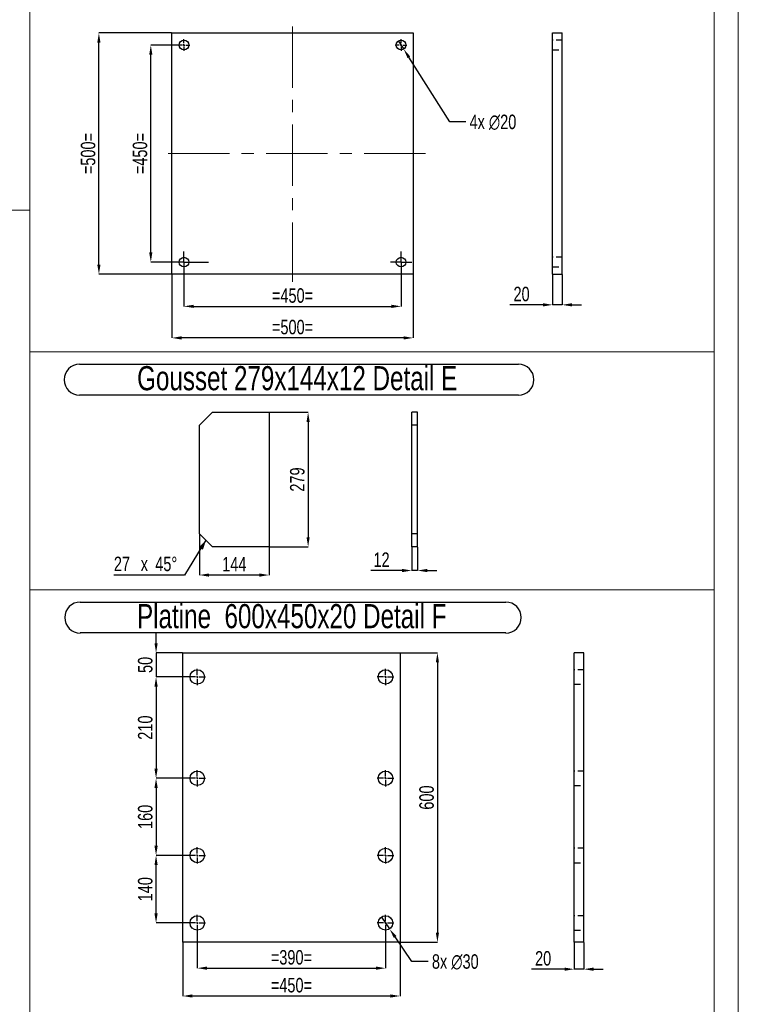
# Model space of a CAD drawing. Header units: millimetres. Extents: x 0 to 1189, y 0 to 841.
# Tile 28 of 29: x 1040 to 1189, y 450 to 654. Entities that reach past the tile are written whole.
import ezdxf

# ---------------------------------------------------------------- set-up
doc = ezdxf.new("R2010")
doc.units = ezdxf.units.MM
doc.header["$PDSIZE"] = -1
doc.linetypes.add('CENTERX2', pattern=[20.32, 12.7, -2.54, 2.54, -2.54])
doc.linetypes.add('HIDDEN', pattern=[1.905, 1.27, -0.635])
for name, color, linetype in [('COTES', 1, 'Continuous'), ('NOTES', 6, 'Continuous'), ('TRAIT-MIXTES', 3, 'CENTERX2'), ('TRAIT-TIRET', 2, 'HIDDEN')]:
    doc.layers.add(name, color=color, linetype=linetype)
doc.layers.add('TRAIT-FORT', color=4, linetype='Continuous', lineweight=25)
doc.styles.add('SLDTEXTSTYLE0', font='TXT', dxfattribs={"width": 0.75})
doc.dimstyles.new('SLDDIMSTYLE0', dxfattribs={"dimtxt": 3, "dimasz": 2, "dimexe": 0, "dimexo": 0.0625, "dimgap": 0.75, "dimtad": 1, "dimdec": 0, "dimlfac": 10, "dimrnd": 1e-09, "dimzin": 12, "dimdsep": 46, "dimtxsty": 'SLDTEXTSTYLE0', "dimsah": 1, "dimcen": 0.09, "dimadec": 0, "dimazin": 3, "dimtfac": 1, "dimtdec": 0, "dimtofl": 0, "dimtmove": 0, "dimatfit": 3, "dimfxl": 1, "dimfrac": 2, "dimtolj": 1, "dimtzin": 12, "dimarcsym": 0})
doc.dimstyles.new('SLDDIMSTYLE1', dxfattribs={"dimtxt": 3, "dimasz": 2, "dimexe": 0, "dimexo": 0.0625, "dimgap": 0.75, "dimtad": 1, "dimdec": 0, "dimlfac": 10, "dimrnd": 1e-09, "dimzin": 12, "dimdsep": 46, "dimtxsty": 'SLDTEXTSTYLE0', "dimsah": 1, "dimcen": 0.09, "dimadec": 0, "dimazin": 3, "dimtfac": 1, "dimtdec": 0, "dimtmove": 0, "dimatfit": 0, "dimfxl": 1, "dimfrac": 2, "dimtolj": 1, "dimtzin": 12, "dimarcsym": 0})
doc.dimstyles.new('SLDDIMSTYLE2', dxfattribs={"dimtxt": 3, "dimasz": 2, "dimexe": 0, "dimexo": 0.0625, "dimgap": 0.75, "dimtad": 0, "dimtih": 1, "dimtoh": 1, "dimdec": 0, "dimlfac": 10, "dimrnd": 1e-09, "dimzin": 12, "dimdsep": 46, "dimtxsty": 'SLDTEXTSTYLE0', "dimblk1": 'NONE', "dimsah": 1, "dimcen": 0, "dimadec": 0, "dimazin": 3, "dimtfac": 1, "dimtdec": 0, "dimtmove": 0, "dimatfit": 3, "dimldrblk": 'NONE', "dimfxl": 1, "dimfrac": 2, "dimtolj": 1, "dimtzin": 12, "dimarcsym": 0})

# ---------------------------------------------------------------- blocks, each defined once
blk = doc.blocks.new('_D_257')
at = {"layer": 'COTES', "color": 0, "lineweight": -2, "transparency": 16777216}
for p, q in [((1076.84, 465.29), (1076.84, 457.69)), ((1115.84, 465.29), (1115.84, 457.69)), ((1078.84, 457.69), (1113.84, 457.69))]:
    blk.add_line(p, q, dxfattribs=at)
at = {"layer": 'COTES', "color": 0, "transparency": 16777216}
for points in [[(1078.84, 458.03), (1078.84, 457.36), (1076.84, 457.69)], [(1113.84, 458.03), (1113.84, 457.36), (1115.84, 457.69)]]:
    blk.add_solid(points, dxfattribs=at)
at = {"layer": 'Defpoints', "color": 0, "transparency": 16777216}
for p in [(1076.84, 465.36), (1115.84, 465.36), (1115.84, 457.69)]:
    blk.add_point(p, dxfattribs=at)
at = {"layer": 'COTES', "color": 0, "transparency": 16777216, "insert": (1096.34, 461.44), "char_height": 3, "attachment_point": 2, "style": 'SLDTEXTSTYLE0'}
blk.add_mtext('\\A1;=390=', dxfattribs=at)
blk = doc.blocks.new('_D_258')
at = {"layer": 'COTES', "color": 0, "lineweight": -2, "transparency": 16777216}
for p, q in [((1073.84, 462.99), (1073.84, 451.92)), ((1118.84, 462.99), (1118.84, 451.92)), ((1116.84, 451.92), (1075.84, 451.92))]:
    blk.add_line(p, q, dxfattribs=at)
at = {"layer": 'COTES', "color": 0, "transparency": 16777216}
for points in [[(1075.84, 452.26), (1075.84, 451.59), (1073.84, 451.92)], [(1116.84, 452.26), (1116.84, 451.59), (1118.84, 451.92)]]:
    blk.add_solid(points, dxfattribs=at)
at = {"layer": 'Defpoints', "color": 0, "transparency": 16777216}
for p in [(1073.84, 463.06), (1118.84, 463.06), (1073.84, 451.92)]:
    blk.add_point(p, dxfattribs=at)
at = {"layer": 'COTES', "color": 0, "transparency": 16777216, "insert": (1096.34, 455.67), "char_height": 3, "attachment_point": 2, "style": 'SLDTEXTSTYLE0'}
blk.add_mtext('\\A1;=450=', dxfattribs=at)
blk = doc.blocks.new('_D_259')
at = {"layer": 'COTES', "color": 0, "lineweight": -2, "transparency": 16777216}
for p, q in [((1115, 468.3), (1116.69, 465.82)), ((1121.29, 459.07), (1117.82, 464.16)), ((1124.7, 459.07), (1121.29, 459.07))]:
    blk.add_line(p, q, dxfattribs=at)
at = {"layer": 'COTES', "color": 0, "transparency": 16777216}
blk.add_solid([(1118.09, 464.35), (1117.54, 463.98), (1116.69, 465.82)], dxfattribs=at)
at = {"layer": 'Defpoints', "color": 0, "transparency": 16777216}
for p in [(1115, 468.3), (1116.69, 465.82)]:
    blk.add_point(p, dxfattribs=at)
at = {"layer": 'COTES', "color": 0, "transparency": 16777216, "insert": (1125.45, 460.57), "char_height": 3, "attachment_point": 1, "style": 'SLDTEXTSTYLE0'}
blk.add_mtext('\\A1;8x ∅30', dxfattribs=at)
blk = doc.blocks.new('_None')
blk = doc.blocks.new('_D_260')
at = {"layer": 'COTES', "color": 0, "lineweight": -2, "transparency": 16777216}
for p, q in [((1068.29, 525.06), (1068.29, 527.06)), ((1073.78, 523.06), (1068.29, 523.06)), ((1068.29, 523.06), (1068.29, 518.06)), ((1075.08, 518.06), (1068.29, 518.06)), ((1068.29, 516.06), (1068.29, 514.06))]:
    blk.add_line(p, q, dxfattribs=at)
at = {"layer": 'COTES', "color": 0, "transparency": 16777216}
for points in [[(1067.96, 525.06), (1068.63, 525.06), (1068.29, 523.06)], [(1067.96, 516.06), (1068.63, 516.06), (1068.29, 518.06)]]:
    blk.add_solid(points, dxfattribs=at)
at = {"layer": 'Defpoints', "color": 0, "transparency": 16777216}
for p in [(1073.84, 523.06), (1068.29, 518.06), (1075.14, 518.06)]:
    blk.add_point(p, dxfattribs=at)
at = {"layer": 'COTES', "color": 0, "transparency": 16777216, "insert": (1064.54, 520.56), "char_height": 3, "attachment_point": 2, "rotation": 90, "style": 'SLDTEXTSTYLE0'}
blk.add_mtext('\\A1;50', dxfattribs=at)
blk = doc.blocks.new('_D_261')
at = {"layer": 'COTES', "color": 0, "lineweight": -2, "transparency": 16777216}
for p, q in [((1075.08, 518.06), (1068.29, 518.06)), ((1068.29, 516.06), (1068.29, 499.06)), ((1075.08, 497.06), (1068.29, 497.06))]:
    blk.add_line(p, q, dxfattribs=at)
at = {"layer": 'COTES', "color": 0, "transparency": 16777216}
for points in [[(1067.96, 516.06), (1068.63, 516.06), (1068.29, 518.06)], [(1067.96, 499.06), (1068.63, 499.06), (1068.29, 497.06)]]:
    blk.add_solid(points, dxfattribs=at)
at = {"layer": 'Defpoints', "color": 0, "transparency": 16777216}
for p in [(1075.14, 518.06), (1068.29, 497.06), (1075.14, 497.06)]:
    blk.add_point(p, dxfattribs=at)
at = {"layer": 'COTES', "color": 0, "transparency": 16777216, "insert": (1064.54, 507.56), "char_height": 3, "attachment_point": 2, "rotation": 90, "style": 'SLDTEXTSTYLE0'}
blk.add_mtext('\\A1;210', dxfattribs=at)
blk = doc.blocks.new('_D_262')
at = {"layer": 'COTES', "color": 0, "lineweight": -2, "transparency": 16777216}
for p, q in [((1075.08, 497.06), (1068.29, 497.06)), ((1068.29, 495.06), (1068.29, 483.06)), ((1075.08, 481.06), (1068.29, 481.06))]:
    blk.add_line(p, q, dxfattribs=at)
at = {"layer": 'COTES', "color": 0, "transparency": 16777216}
for points in [[(1067.96, 495.06), (1068.63, 495.06), (1068.29, 497.06)], [(1067.96, 483.06), (1068.63, 483.06), (1068.29, 481.06)]]:
    blk.add_solid(points, dxfattribs=at)
at = {"layer": 'Defpoints', "color": 0, "transparency": 16777216}
for p in [(1075.14, 497.06), (1068.29, 481.06), (1075.14, 481.06)]:
    blk.add_point(p, dxfattribs=at)
at = {"layer": 'COTES', "color": 0, "transparency": 16777216, "insert": (1064.54, 489.06), "char_height": 3, "attachment_point": 2, "rotation": 90, "style": 'SLDTEXTSTYLE0'}
blk.add_mtext('\\A1;160', dxfattribs=at)
blk = doc.blocks.new('_D_263')
at = {"layer": 'COTES', "color": 0, "lineweight": -2, "transparency": 16777216}
for p, q in [((1075.08, 481.06), (1068.29, 481.06)), ((1068.29, 469.06), (1068.29, 479.06)), ((1075.08, 467.06), (1068.29, 467.06))]:
    blk.add_line(p, q, dxfattribs=at)
at = {"layer": 'COTES', "color": 0, "transparency": 16777216}
for points in [[(1067.96, 479.06), (1068.63, 479.06), (1068.29, 481.06)], [(1067.96, 469.06), (1068.63, 469.06), (1068.29, 467.06)]]:
    blk.add_solid(points, dxfattribs=at)
at = {"layer": 'Defpoints', "color": 0, "transparency": 16777216}
for p in [(1068.29, 481.06), (1075.14, 481.06), (1075.14, 467.06)]:
    blk.add_point(p, dxfattribs=at)
at = {"layer": 'COTES', "color": 0, "transparency": 16777216, "insert": (1064.54, 474.06), "char_height": 3, "attachment_point": 2, "rotation": 90, "style": 'SLDTEXTSTYLE0'}
blk.add_mtext('\\A1;140', dxfattribs=at)
blk = doc.blocks.new('_D_264')
at = {"layer": 'COTES', "color": 0, "lineweight": -2, "transparency": 16777216}
for p, q in [((1118.91, 523.06), (1126.59, 523.06)), ((1126.59, 521.06), (1126.59, 465.06)), ((1118.91, 463.06), (1126.59, 463.06))]:
    blk.add_line(p, q, dxfattribs=at)
at = {"layer": 'COTES', "color": 0, "transparency": 16777216}
for points in [[(1126.26, 521.06), (1126.92, 521.06), (1126.59, 523.06)], [(1126.26, 465.06), (1126.92, 465.06), (1126.59, 463.06)]]:
    blk.add_solid(points, dxfattribs=at)
at = {"layer": 'Defpoints', "color": 0, "transparency": 16777216}
for p in [(1118.84, 523.06), (1118.84, 463.06), (1126.59, 463.06)]:
    blk.add_point(p, dxfattribs=at)
at = {"layer": 'COTES', "color": 0, "transparency": 16777216, "insert": (1122.84, 493.06), "char_height": 3, "attachment_point": 2, "rotation": 90, "style": 'SLDTEXTSTYLE0'}
blk.add_mtext('\\A1;600', dxfattribs=at)
blk = doc.blocks.new('SW_NOTE_45')
at = {"layer": 'NOTES', "color": 0}
for p, q in [((-0.09, 6.87), (88.09, 6.87)), ((88.09, 0.46), (-0.09, 0.46))]:
    blk.add_line(p, q, dxfattribs=at)
for centre, start, end in [((-0.09, 3.66), 90, 270), ((88.09, 3.66), 270, 90)]:
    blk.add_arc(centre, 3.21, start, end, dxfattribs=at)
at = {"layer": 'NOTES', "color": 0, "insert": (43.75, 6.45), "char_height": 5, "attachment_point": 2, "style": 'SLDTEXTSTYLE0'}
blk.add_mtext('Platine  600x450x20 Detail F', dxfattribs=at)
blk = doc.blocks.new('SW_CENTERMARKSYMBOL_209')
at = {"layer": 'TRAIT-MIXTES', "color": 0}
for p, q in [((-0.4, 0), (-1.7, 0)), ((0, 0), (-0.2, 0)), ((0, 0.4), (0, 1.7)), ((0, 0), (0, 0.2)), ((0, 0), (0, -0.2)), ((0, 0), (0.2, 0)), ((0.4, 0), (1.7, 0)), ((0, -0.4), (0, -1.7))]:
    blk.add_line(p, q, dxfattribs=at)
blk = doc.blocks.new('SW_CENTERMARKSYMBOL_210')
at = {"layer": 'TRAIT-MIXTES', "color": 0}
for p, q in [((-0.4, 0), (-1.7, 0)), ((0, 0), (-0.2, 0)), ((0, 0.4), (0, 1.7)), ((0, 0), (0, 0.2)), ((0, 0), (0, -0.2)), ((0, 0), (0.2, 0)), ((0.4, 0), (1.7, 0)), ((0, -0.4), (0, -1.7))]:
    blk.add_line(p, q, dxfattribs=at)
blk = doc.blocks.new('SW_CENTERMARKSYMBOL_211')
at = {"layer": 'TRAIT-MIXTES', "color": 0}
for p, q in [((-0.4, 0), (-1.7, 0)), ((0, 0), (-0.2, 0)), ((0, 0.4), (0, 1.7)), ((0, 0), (0, 0.2)), ((0, 0), (0, -0.2)), ((0, 0), (0.2, 0)), ((0.4, 0), (1.7, 0)), ((0, -0.4), (0, -1.7))]:
    blk.add_line(p, q, dxfattribs=at)
blk = doc.blocks.new('SW_CENTERMARKSYMBOL_212')
at = {"layer": 'TRAIT-MIXTES', "color": 0}
for p, q in [((-0.4, 0), (-1.7, 0)), ((0, 0), (-0.2, 0)), ((0, 0.4), (0, 1.7)), ((0, 0), (0, 0.2)), ((0, 0), (0, -0.2)), ((0, 0), (0.2, 0)), ((0.4, 0), (1.7, 0)), ((0, -0.4), (0, -1.7))]:
    blk.add_line(p, q, dxfattribs=at)
blk = doc.blocks.new('SW_CENTERMARKSYMBOL_213')
at = {"layer": 'TRAIT-MIXTES', "color": 0}
for p, q in [((-0.4, 0), (-1.7, 0)), ((0, 0), (-0.2, 0)), ((0, 0.4), (0, 1.7)), ((0, 0), (0, 0.2)), ((0, 0), (0, -0.2)), ((0, 0), (0.2, 0)), ((0.4, 0), (1.7, 0)), ((0, -0.4), (0, -1.7))]:
    blk.add_line(p, q, dxfattribs=at)
blk = doc.blocks.new('SW_CENTERMARKSYMBOL_214')
at = {"layer": 'TRAIT-MIXTES', "color": 0}
for p, q in [((-0.4, 0), (-1.7, 0)), ((0, 0), (-0.2, 0)), ((0, 0.4), (0, 1.7)), ((0, 0), (0, 0.2)), ((0, 0), (0, -0.2)), ((0, 0), (0.2, 0)), ((0.4, 0), (1.7, 0)), ((0, -0.4), (0, -1.7))]:
    blk.add_line(p, q, dxfattribs=at)
blk = doc.blocks.new('SW_CENTERMARKSYMBOL_215')
at = {"layer": 'TRAIT-MIXTES', "color": 0}
for p, q in [((-0.4, 0), (-1.7, 0)), ((0, 0), (-0.2, 0)), ((0, 0.4), (0, 1.7)), ((0, 0), (0, 0.2)), ((0, 0), (0, -0.2)), ((0, 0), (0.2, 0)), ((0.4, 0), (1.7, 0)), ((0, -0.4), (0, -1.7))]:
    blk.add_line(p, q, dxfattribs=at)
blk = doc.blocks.new('SW_CENTERMARKSYMBOL_216')
at = {"layer": 'TRAIT-MIXTES', "color": 0}
for p, q in [((-0.4, 0), (-1.7, 0)), ((0, 0), (-0.2, 0)), ((0, 0.4), (0, 1.7)), ((0, 0), (0, 0.2)), ((0, 0), (0, -0.2)), ((0, 0), (0.2, 0)), ((0.4, 0), (1.7, 0)), ((0, -0.4), (0, -1.7))]:
    blk.add_line(p, q, dxfattribs=at)
blk = doc.blocks.new('_D_265')
at = {"layer": 'COTES', "color": 0, "lineweight": -2, "transparency": 16777216}
for p, q in [((1091.77, 572.94), (1099.8, 572.94)), ((1099.8, 570.94), (1099.8, 547.04)), ((1091.77, 545.04), (1099.8, 545.04))]:
    blk.add_line(p, q, dxfattribs=at)
at = {"layer": 'COTES', "color": 0, "transparency": 16777216}
for points in [[(1099.47, 570.94), (1100.13, 570.94), (1099.8, 572.94)], [(1099.47, 547.04), (1100.13, 547.04), (1099.8, 545.04)]]:
    blk.add_solid(points, dxfattribs=at)
at = {"layer": 'Defpoints', "color": 0, "transparency": 16777216}
for p in [(1091.71, 572.94), (1091.71, 545.04), (1099.8, 545.04)]:
    blk.add_point(p, dxfattribs=at)
at = {"layer": 'COTES', "color": 0, "transparency": 16777216, "insert": (1096.05, 558.99), "char_height": 3, "attachment_point": 2, "rotation": 90, "style": 'SLDTEXTSTYLE0'}
blk.add_mtext('\\A1;279', dxfattribs=at)
blk = doc.blocks.new('_D_266')
at = {"layer": 'COTES', "color": 0, "lineweight": -2, "transparency": 16777216}
for p, q in [((1077.29, 547.68), (1077.29, 539.19)), ((1091.71, 544.98), (1091.71, 539.19)), ((1089.71, 539.19), (1079.29, 539.19))]:
    blk.add_line(p, q, dxfattribs=at)
at = {"layer": 'COTES', "color": 0, "transparency": 16777216}
for points in [[(1079.29, 539.52), (1079.29, 538.85), (1077.29, 539.19)], [(1089.71, 539.52), (1089.71, 538.85), (1091.71, 539.19)]]:
    blk.add_solid(points, dxfattribs=at)
at = {"layer": 'Defpoints', "color": 0, "transparency": 16777216}
for p in [(1077.29, 547.74), (1091.71, 545.04), (1077.29, 539.19)]:
    blk.add_point(p, dxfattribs=at)
at = {"layer": 'COTES', "color": 0, "transparency": 16777216, "insert": (1084.5, 542.94), "char_height": 3, "attachment_point": 2, "style": 'SLDTEXTSTYLE0'}
blk.add_mtext('\\A1;144', dxfattribs=at)
blk = doc.blocks.new('SW_CHAMFER_DIMENSION_2')
at = {"layer": 'COTES', "color": 0}
for p, q in [((19.08, 7.27), (14.6, 0)), ((14.6, 0), (0, 0))]:
    blk.add_line(p, q, dxfattribs=at)
blk.add_solid([(19.08, 7.27), (17.61, 5.83), (18.46, 5.3)], dxfattribs=at)
at = {"layer": 'COTES', "color": 0, "char_height": 3, "attachment_point": 1, "style": 'SLDTEXTSTYLE0'}
for s, insert in [('27', (0, 3.87)), ('x', (5.56, 3.87)), ('45°', (8.57, 3.87))]:
    blk.add_mtext(s, dxfattribs=dict(at, insert=insert))
blk = doc.blocks.new('SW_NOTE_46')
at = {"layer": 'NOTES', "color": 0}
for p, q in [((-0.01, 6.85), (90.93, 6.85)), ((90.93, 0.43), (-0.01, 0.43))]:
    blk.add_line(p, q, dxfattribs=at)
for centre, start, end in [((-0.01, 3.64), 90, 270), ((90.93, 3.64), 270, 90)]:
    blk.add_arc(centre, 3.21, start, end, dxfattribs=at)
at = {"layer": 'NOTES', "color": 0, "insert": (45.08, 6.45), "char_height": 5, "attachment_point": 2, "style": 'SLDTEXTSTYLE0'}
blk.add_mtext('Gousset 279x144x12 Detail E', dxfattribs=at)
blk = doc.blocks.new('_D_276')
at = {"layer": 'COTES', "color": 0, "lineweight": -2, "transparency": 16777216}
for p, q in [((1074.07, 601.8), (1074.07, 594.89)), ((1119.07, 601.8), (1119.07, 594.89)), ((1076.07, 594.89), (1117.07, 594.89))]:
    blk.add_line(p, q, dxfattribs=at)
at = {"layer": 'COTES', "color": 0, "transparency": 16777216}
for points in [[(1076.07, 595.22), (1076.07, 594.56), (1074.07, 594.89)], [(1117.07, 595.22), (1117.07, 594.56), (1119.07, 594.89)]]:
    blk.add_solid(points, dxfattribs=at)
at = {"layer": 'Defpoints', "color": 0, "transparency": 16777216}
for p in [(1074.07, 601.86), (1119.07, 601.86), (1119.07, 594.89)]:
    blk.add_point(p, dxfattribs=at)
at = {"layer": 'COTES', "color": 0, "transparency": 16777216, "insert": (1096.57, 598.64), "char_height": 3, "attachment_point": 2, "style": 'SLDTEXTSTYLE0'}
blk.add_mtext('\\A1;=450=', dxfattribs=at)
blk = doc.blocks.new('_D_277')
at = {"layer": 'COTES', "color": 0, "lineweight": -2, "transparency": 16777216}
for p, q in [((1071.57, 601.5), (1071.57, 588.35)), ((1121.57, 601.5), (1121.57, 588.35)), ((1119.57, 588.35), (1073.57, 588.35))]:
    blk.add_line(p, q, dxfattribs=at)
at = {"layer": 'COTES', "color": 0, "transparency": 16777216}
for points in [[(1073.57, 588.68), (1073.57, 588.01), (1071.57, 588.35)], [(1119.57, 588.68), (1119.57, 588.01), (1121.57, 588.35)]]:
    blk.add_solid(points, dxfattribs=at)
at = {"layer": 'Defpoints', "color": 0, "transparency": 16777216}
for p in [(1071.57, 601.56), (1121.57, 601.56), (1071.57, 588.35)]:
    blk.add_point(p, dxfattribs=at)
at = {"layer": 'COTES', "color": 0, "transparency": 16777216, "insert": (1096.57, 592.1), "char_height": 3, "attachment_point": 2, "style": 'SLDTEXTSTYLE0'}
blk.add_mtext('\\A1;=500=', dxfattribs=at)
blk = doc.blocks.new('_D_278')
at = {"layer": 'COTES', "color": 0, "lineweight": -2, "transparency": 16777216}
for p, q in [((1071.5, 651.56), (1056.45, 651.56)), ((1056.45, 603.56), (1056.45, 649.56)), ((1071.5, 601.56), (1056.45, 601.56))]:
    blk.add_line(p, q, dxfattribs=at)
at = {"layer": 'COTES', "color": 0, "transparency": 16777216}
for points in [[(1056.11, 649.56), (1056.78, 649.56), (1056.45, 651.56)], [(1056.11, 603.56), (1056.78, 603.56), (1056.45, 601.56)]]:
    blk.add_solid(points, dxfattribs=at)
at = {"layer": 'Defpoints', "color": 0, "transparency": 16777216}
for p in [(1056.45, 651.56), (1071.57, 651.56), (1071.57, 601.56)]:
    blk.add_point(p, dxfattribs=at)
at = {"layer": 'COTES', "color": 0, "transparency": 16777216, "insert": (1052.7, 626.56), "char_height": 3, "attachment_point": 2, "rotation": 90, "style": 'SLDTEXTSTYLE0'}
blk.add_mtext('\\A1;=500=', dxfattribs=at)
blk = doc.blocks.new('_D_279')
at = {"layer": 'COTES', "color": 0, "lineweight": -2, "transparency": 16777216}
for p, q in [((1072.8, 649.06), (1067.2, 649.06)), ((1067.2, 606.06), (1067.2, 647.06)), ((1069.12, 604.06), (1067.2, 604.06))]:
    blk.add_line(p, q, dxfattribs=at)
at = {"layer": 'COTES', "color": 0, "transparency": 16777216}
for points in [[(1066.87, 647.06), (1067.53, 647.06), (1067.2, 649.06)], [(1066.87, 606.06), (1067.53, 606.06), (1067.2, 604.06)]]:
    blk.add_solid(points, dxfattribs=at)
at = {"layer": 'Defpoints', "color": 0, "transparency": 16777216}
for p in [(1067.2, 649.06), (1072.87, 649.06), (1069.19, 604.06)]:
    blk.add_point(p, dxfattribs=at)
at = {"layer": 'COTES', "color": 0, "transparency": 16777216, "insert": (1063.45, 626.56), "char_height": 3, "attachment_point": 2, "rotation": 90, "style": 'SLDTEXTSTYLE0'}
blk.add_mtext('\\A1;=450=', dxfattribs=at)
blk = doc.blocks.new('_D_280')
at = {"layer": 'COTES', "color": 0, "lineweight": -2, "transparency": 16777216}
for p, q in [((1118.53, 649.9), (1119.6, 648.22)), ((1129.2, 633.14), (1120.68, 646.53)), ((1132.5, 633.14), (1129.2, 633.14))]:
    blk.add_line(p, q, dxfattribs=at)
at = {"layer": 'COTES', "color": 0, "transparency": 16777216}
blk.add_solid([(1120.96, 646.71), (1120.4, 646.35), (1119.6, 648.22)], dxfattribs=at)
at = {"layer": 'Defpoints', "color": 0, "transparency": 16777216}
for p in [(1118.53, 649.9), (1119.6, 648.22)]:
    blk.add_point(p, dxfattribs=at)
at = {"layer": 'COTES', "color": 0, "transparency": 16777216, "insert": (1133.25, 634.64), "char_height": 3, "attachment_point": 1, "style": 'SLDTEXTSTYLE0'}
blk.add_mtext('\\A1;4x ∅20', dxfattribs=at)
blk = doc.blocks.new('SW_CENTERMARKSYMBOL_225')
at = {"layer": 'TRAIT-MIXTES', "color": 0}
for p, q in [((0, 1.2), (0, 2.2)), ((-1.2, 0), (-4.88, 0)), ((0, 0), (-1.2, 0)), ((0, 0), (0, 1.2)), ((0, 0), (0, -1.2)), ((0, 0), (1.2, 0)), ((1.2, 0), (5.08, 0)), ((0, -1.2), (0, -2.2))]:
    blk.add_line(p, q, dxfattribs=at)
blk = doc.blocks.new('SW_CENTERMARKSYMBOL_226')
at = {"layer": 'TRAIT-MIXTES', "color": 0}
for p, q in [((0, 1.2), (0, 2.2)), ((-1.2, 0), (-2.2, 0)), ((0, 0), (-1.2, 0)), ((0, 0), (0, 1.2)), ((0, 0), (0, -1.2)), ((0, 0), (1.2, 0)), ((1.2, 0), (2.2, 0)), ((0, -1.2), (0, -2.2))]:
    blk.add_line(p, q, dxfattribs=at)
blk = doc.blocks.new('SW_CENTERMARKSYMBOL_227')
at = {"layer": 'TRAIT-MIXTES', "color": 0}
for p, q in [((-0.4, 0), (-1.2, 0)), ((0, 0), (-0.2, 0)), ((0, 0.4), (0, 1.2)), ((0, 0), (0, 0.2)), ((0, 0), (0, -0.2)), ((0, 0), (0.2, 0)), ((0.4, 0), (1.2, 0)), ((0, -0.4), (0, -1.2))]:
    blk.add_line(p, q, dxfattribs=at)
blk = doc.blocks.new('SW_CENTERMARKSYMBOL_228')
at = {"layer": 'TRAIT-MIXTES', "color": 0}
for p, q in [((-0.4, 0), (-1.2, 0)), ((0, 0), (-0.2, 0)), ((0, 0.4), (0, 1.2)), ((0, 0), (0, 0.2)), ((0, 0), (0, -0.2)), ((0, 0), (0.2, 0)), ((0.4, 0), (1.2, 0)), ((0, -0.4), (0, -1.2))]:
    blk.add_line(p, q, dxfattribs=at)
blk = doc.blocks.new('SW_CENTERMARKSYMBOL_229')
at = {"layer": 'TRAIT-MIXTES', "color": 0}
for p, q in [((-0.4, 0), (-1.2, 0)), ((0, 0), (-0.2, 0)), ((0, 0.4), (0, 1.2)), ((0, 0), (0, 0.2)), ((0, 0), (0, -0.2)), ((0, 0), (0.2, 0)), ((0.4, 0), (1.2, 0)), ((0, -0.4), (0, -1.2))]:
    blk.add_line(p, q, dxfattribs=at)
blk = doc.blocks.new('_D_284')
at = {"layer": 'COTES', "color": 0, "lineweight": -2, "transparency": 16777216}
for p, q in [((1121.27, 544.98), (1121.27, 540.13)), ((1122.47, 544.98), (1122.47, 540.13)), ((1119.27, 540.13), (1112.77, 540.13)), ((1122.47, 540.13), (1121.27, 540.13)), ((1124.47, 540.13), (1126.47, 540.13))]:
    blk.add_line(p, q, dxfattribs=at)
at = {"layer": 'COTES', "color": 0, "transparency": 16777216}
for points in [[(1119.27, 540.46), (1119.27, 539.79), (1121.27, 540.13)], [(1124.47, 540.46), (1124.47, 539.79), (1122.47, 540.13)]]:
    blk.add_solid(points, dxfattribs=at)
at = {"layer": 'Defpoints', "color": 0, "transparency": 16777216}
for p in [(1121.27, 545.04), (1122.47, 545.04), (1121.27, 540.13)]:
    blk.add_point(p, dxfattribs=at)
at = {"layer": 'COTES', "color": 0, "transparency": 16777216, "insert": (1115.02, 543.88), "char_height": 3, "attachment_point": 2, "style": 'SLDTEXTSTYLE0'}
blk.add_mtext('\\A1;12', dxfattribs=at)
blk = doc.blocks.new('_D_285')
at = {"layer": 'COTES', "color": 0, "lineweight": -2, "transparency": 16777216}
for p, q in [((1154.94, 462.99), (1154.94, 457.48)), ((1156.94, 462.99), (1156.94, 457.48)), ((1152.94, 457.48), (1146.06, 457.48)), ((1156.94, 457.48), (1154.94, 457.48)), ((1158.94, 457.48), (1160.94, 457.48))]:
    blk.add_line(p, q, dxfattribs=at)
at = {"layer": 'COTES', "color": 0, "transparency": 16777216}
for points in [[(1152.94, 457.81), (1152.94, 457.15), (1154.94, 457.48)], [(1158.94, 457.81), (1158.94, 457.15), (1156.94, 457.48)]]:
    blk.add_solid(points, dxfattribs=at)
at = {"layer": 'Defpoints', "color": 0, "transparency": 16777216}
for p in [(1154.94, 463.06), (1156.94, 463.06), (1154.94, 457.48)]:
    blk.add_point(p, dxfattribs=at)
at = {"layer": 'COTES', "color": 0, "transparency": 16777216, "insert": (1148.5, 461.23), "char_height": 3, "attachment_point": 2, "style": 'SLDTEXTSTYLE0'}
blk.add_mtext('\\A1;20', dxfattribs=at)
blk = doc.blocks.new('_D_287')
at = {"layer": 'COTES', "color": 0, "lineweight": -2, "transparency": 16777216}
for p, q in [((1150.47, 601.5), (1150.47, 595.2)), ((1152.47, 601.5), (1152.47, 595.2)), ((1148.47, 595.2), (1141.6, 595.2)), ((1152.47, 595.2), (1150.47, 595.2)), ((1154.47, 595.2), (1156.47, 595.2))]:
    blk.add_line(p, q, dxfattribs=at)
at = {"layer": 'COTES', "color": 0, "transparency": 16777216}
for points in [[(1148.47, 595.54), (1148.47, 594.87), (1150.47, 595.2)], [(1154.47, 595.54), (1154.47, 594.87), (1152.47, 595.2)]]:
    blk.add_solid(points, dxfattribs=at)
at = {"layer": 'Defpoints', "color": 0, "transparency": 16777216}
for p in [(1150.47, 601.56), (1152.47, 601.56), (1152.47, 595.2)]:
    blk.add_point(p, dxfattribs=at)
at = {"layer": 'COTES', "color": 0, "transparency": 16777216, "insert": (1144.03, 598.95), "char_height": 3, "attachment_point": 2, "style": 'SLDTEXTSTYLE0'}
blk.add_mtext('\\A1;20', dxfattribs=at)

msp = doc.modelspace()

# ---------------------------------------------------------------- linework, layer by layer
at = {"lineweight": 18}
for p, q in [((1188.94, 841.02), (1188.94, 0.02)), ((1042.12, 614.85), (1042.12, 836.07)), ((1183.94, 836.02), (1183.94, 5.02)), ((1042.12, 663.48), (1042.12, 585.49)), ((1183.94, 663.48), (1183.94, 585.49)), ((544.93, 614.85), (1042.12, 614.85)), ((1042.12, 614.85), (544.93, 614.85)), ((1042.12, 614.85), (1042.12, 321.17)), ((1042.12, 585.49), (1183.94, 585.49)), ((1183.94, 585.49), (1042.12, 585.49)), ((1042.12, 585.49), (1042.12, 536.14)), ((1183.94, 585.49), (1183.94, 536.14)), ((1183.94, 536.14), (1042.12, 536.14)), ((1183.94, 536.14), (1042.12, 536.14)), ((1042.12, 536.14), (1042.12, 448.81)), ((1183.94, 536.14), (1183.94, 448.81))]:
    msp.add_line(p, q, dxfattribs=at)
at = {"layer": 'TRAIT-FORT', "lineweight": 25}
for p, q in [((1071.57, 601.56), (1071.57, 651.56)), ((1071.57, 651.56), (1121.57, 651.56)), ((1121.57, 651.56), (1121.57, 601.56)), ((1150.47, 651.56), (1152.47, 651.56)), ((1150.47, 601.56), (1150.47, 651.56)), ((1152.47, 601.56), (1152.47, 651.56)), ((1121.57, 601.56), (1071.57, 601.56)), ((1150.47, 601.56), (1152.47, 601.56)), ((1077.29, 570.24), (1079.99, 572.94)), ((1079.99, 572.94), (1091.71, 572.94)), ((1091.71, 572.94), (1091.71, 545.04)), ((1122.47, 572.94), (1121.27, 572.94)), ((1121.27, 570.24), (1121.27, 572.94)), ((1122.47, 570.24), (1122.47, 572.94)), ((1077.29, 547.74), (1077.29, 570.24)), ((1122.47, 570.24), (1121.27, 570.24)), ((1121.27, 547.74), (1121.27, 570.24)), ((1122.47, 547.74), (1122.47, 570.24)), ((1079.99, 545.04), (1077.29, 547.74)), ((1122.47, 547.74), (1121.27, 547.74)), ((1121.27, 545.04), (1121.27, 547.74)), ((1122.47, 545.04), (1122.47, 547.74)), ((1091.71, 545.04), (1079.99, 545.04)), ((1122.47, 545.04), (1121.27, 545.04)), ((1073.84, 463.06), (1073.84, 523.06)), ((1073.84, 523.06), (1118.84, 523.06)), ((1118.84, 523.06), (1118.84, 463.06)), ((1154.94, 463.06), (1154.94, 523.06)), ((1156.94, 523.06), (1154.94, 523.06)), ((1156.94, 463.06), (1156.94, 523.06)), ((1118.84, 463.06), (1073.84, 463.06)), ((1156.94, 463.06), (1154.94, 463.06))]:
    msp.add_line(p, q, dxfattribs=at)
for centre, radius in [((1074.07, 649.06), 1), ((1119.07, 649.06), 1), ((1074.07, 604.06), 1), ((1119.07, 604.06), 1), ((1076.84, 518.06), 1.5), ((1115.84, 518.06), 1.5), ((1076.84, 497.06), 1.5), ((1115.84, 497.06), 1.5), ((1076.84, 481.06), 1.5), ((1115.84, 481.06), 1.5), ((1076.84, 467.06), 1.5), ((1115.84, 467.06), 1.5)]:
    msp.add_circle(centre, radius, dxfattribs=at)
at = {"layer": 'TRAIT-MIXTES', "lineweight": 18}
for p, q in [((1096.57, 652.91), (1096.57, 599.97)), ((1124.12, 626.56), (1069.54, 626.56))]:
    msp.add_line(p, q, dxfattribs=at)
at = {"layer": 'TRAIT-TIRET'}
for p, q in [((1152.47, 650.06), (1150.47, 650.06)), ((1150.47, 648.06), (1152.47, 648.06)), ((1152.47, 605.06), (1150.47, 605.06)), ((1150.47, 603.06), (1152.47, 603.06)), ((1156.94, 519.56), (1154.94, 519.56)), ((1154.94, 516.56), (1156.94, 516.56)), ((1156.94, 498.56), (1154.94, 498.56)), ((1154.94, 495.56), (1156.94, 495.56)), ((1156.94, 482.56), (1154.94, 482.56)), ((1154.94, 479.56), (1156.94, 479.56)), ((1156.94, 468.56), (1154.94, 468.56)), ((1154.94, 465.56), (1156.94, 465.56))]:
    msp.add_line(p, q, dxfattribs=at)

# ---------------------------------------------------------------- block references
at = {"layer": 'COTES'}
msp.add_blockref('SW_CHAMFER_DIMENSION_2', (1059.55, 539.13), dxfattribs=at)
at = {"layer": 'NOTES'}
for name, p in [('SW_NOTE_46', (1052.46, 576.05)), ('SW_NOTE_45', (1052.66, 526.72))]:
    msp.add_blockref(name, p, dxfattribs=at)
at = {"layer": 'TRAIT-MIXTES'}
for name, p in [('SW_CENTERMARKSYMBOL_227', (1074.07, 649.06)), ('SW_CENTERMARKSYMBOL_228', (1119.07, 649.06)), ('SW_CENTERMARKSYMBOL_225', (1074.07, 604.06)), ('SW_CENTERMARKSYMBOL_226', (1119.07, 604.06)), ('SW_CENTERMARKSYMBOL_229', (1074.07, 604.06)), ('SW_CENTERMARKSYMBOL_209', (1076.84, 518.06)), ('SW_CENTERMARKSYMBOL_210', (1115.84, 518.06)), ('SW_CENTERMARKSYMBOL_211', (1076.84, 497.06)), ('SW_CENTERMARKSYMBOL_212', (1115.84, 497.06)), ('SW_CENTERMARKSYMBOL_214', (1076.84, 481.06)), ('SW_CENTERMARKSYMBOL_215', (1115.84, 481.06)), ('SW_CENTERMARKSYMBOL_213', (1076.84, 467.06)), ('SW_CENTERMARKSYMBOL_216', (1115.84, 467.06))]:
    msp.add_blockref(name, p, dxfattribs=at)

# ---------------------------------------------------------------- dimensions: what is measured, and where the dimension line sits
at = {"layer": 'COTES'}
for base, p1, p2, picture, middle in [((1056.45, 651.56), (1071.57, 601.56), (1071.57, 651.56), '_D_278', (1056.45, 626.56)), ((1067.2, 649.06), (1069.19, 604.06), (1072.87, 649.06), '_D_279', (1067.2, 626.56))]:
    dim = msp.add_linear_dim(base=base, p1=p1, p2=p2, angle=90, text='=<>=', dimstyle='SLDDIMSTYLE0', dxfattribs=at)
    dim.commit()
    dim.dimension.update_dxf_attribs({"geometry": picture, "text_midpoint": middle, "dimtype": 160})
for p1, p2, text, picture, middle in [((1118.53, 649.9), (1119.6, 648.22), '4x <>', '_D_280', (1139.44, 633.14)), ((1115, 468.3), (1116.69, 465.82), '8x <>', '_D_259', (1131.64, 459.07))]:
    dim = msp.add_diameter_dim_2p(p1=p1, p2=p2, text=text, dimstyle='SLDDIMSTYLE2', dxfattribs=at)
    dim.commit()
    dim.dimension.update_dxf_attribs({"geometry": picture, "text_midpoint": middle, "dimtype": 163})
for base, p1, p2, picture, middle in [((1071.57, 588.35), (1121.57, 601.56), (1071.57, 601.56), '_D_277', (1096.57, 588.35)), ((1119.07, 594.89), (1074.07, 601.86), (1119.07, 601.86), '_D_276', (1096.57, 594.89)), ((1115.84, 457.69), (1076.84, 465.36), (1115.84, 465.36), '_D_257', (1096.34, 457.69)), ((1073.84, 451.92), (1118.84, 463.06), (1073.84, 463.06), '_D_258', (1096.34, 451.92))]:
    dim = msp.add_linear_dim(base=base, p1=p1, p2=p2, text='=<>=', dimstyle='SLDDIMSTYLE0', dxfattribs=at)
    dim.commit()
    dim.dimension.update_dxf_attribs({"geometry": picture, "text_midpoint": middle, "dimtype": 160})
for base, p1, p2, dimstyle, picture, middle in [((1152.47, 595.2), (1150.47, 601.56), (1152.47, 601.56), 'SLDDIMSTYLE1', '_D_287', (1144.03, 595.2)), ((1077.29, 539.19), (1091.71, 545.04), (1077.29, 547.74), 'SLDDIMSTYLE0', '_D_266', (1084.5, 539.19)), ((1121.27, 540.13), (1122.47, 545.04), (1121.27, 545.04), 'SLDDIMSTYLE1', '_D_284', (1115.02, 540.13)), ((1154.94, 457.48), (1156.94, 463.06), (1154.94, 463.06), 'SLDDIMSTYLE1', '_D_285', (1148.5, 457.48))]:
    dim = msp.add_linear_dim(base=base, p1=p1, p2=p2, dimstyle=dimstyle, dxfattribs=at)
    dim.commit()
    dim.dimension.update_dxf_attribs({"geometry": picture, "text_midpoint": middle, "dimtype": 160})
for base, p1, p2, dimstyle, picture, middle in [((1099.8, 545.04), (1091.71, 572.94), (1091.71, 545.04), 'SLDDIMSTYLE0', '_D_265', (1099.8, 558.99)), ((1068.29, 518.06), (1073.84, 523.06), (1075.14, 518.06), 'SLDDIMSTYLE1', '_D_260', (1068.29, 520.56)), ((1126.59, 463.06), (1118.84, 523.06), (1118.84, 463.06), 'SLDDIMSTYLE0', '_D_264', (1126.59, 493.06)), ((1068.29, 497.06), (1075.14, 518.06), (1075.14, 497.06), 'SLDDIMSTYLE0', '_D_261', (1068.29, 507.56)), ((1068.29, 481.06), (1075.14, 497.06), (1075.14, 481.06), 'SLDDIMSTYLE0', '_D_262', (1068.29, 489.06)), ((1068.29, 481.06), (1075.14, 467.06), (1075.14, 481.06), 'SLDDIMSTYLE0', '_D_263', (1068.29, 474.06))]:
    dim = msp.add_linear_dim(base=base, p1=p1, p2=p2, angle=90, dimstyle=dimstyle, dxfattribs=at)
    dim.commit()
    dim.dimension.update_dxf_attribs({"geometry": picture, "text_midpoint": middle, "dimtype": 160})

doc.saveas('drawing.dxf')
